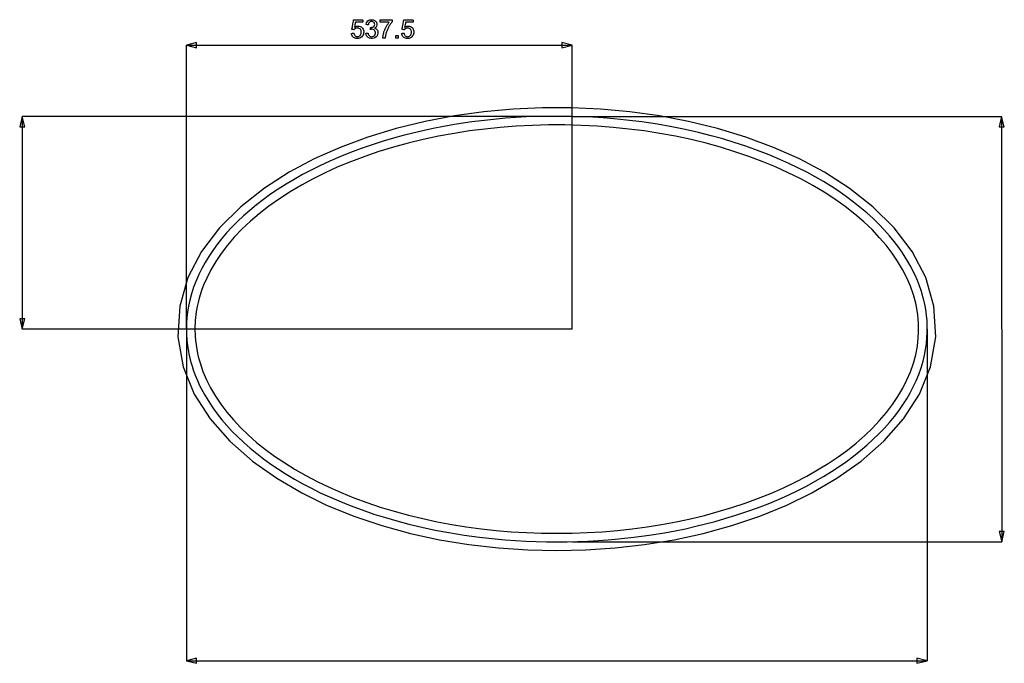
# Model space of a CAD drawing. Extents: x 776 to 5143, y -1722 to 3500.
# Tile 10 of 13: x 2172 to 3593, y 644 to 1573. Entities that reach past the tile are written whole.
import ezdxf

# ---------------------------------------------------------------- set-up
doc = ezdxf.new("R2010")
doc.units = 0
doc.layers.get('0').update_dxf_attribs({"linetype": 'CONTINUOUS'})

msp = doc.modelspace()

# ---------------------------------------------------------------- linework, layer by layer
for p, q in [((2652.2, 1562.8), (2653, 1567.2)), ((2653, 1567.2), (2653.7, 1571.1)), ((2653.7, 1571.1), (2654, 1572.8)), ((2654, 1572.8), (2655.7, 1572.8)), ((2655.5, 1563.7), (2655.2, 1562.5)), ((2655.9, 1565.8), (2655.5, 1563.7)), ((2655.7, 1572.8), (2659.5, 1572.8)), ((2656.3, 1568.1), (2655.9, 1565.8)), ((2656.1, 1563), (2657.2, 1563.6)), ((2656.6, 1569.5), (2656.3, 1568.1)), ((2657.2, 1569.6), (2656.6, 1569.5)), ((2659.8, 1569.6), (2657.2, 1569.6)), ((2657.2, 1563.6), (2658.3, 1563.9)), ((2658.3, 1563.9), (2659.4, 1564.1)), ((2659.4, 1564.1), (2660.7, 1564.1)), ((2659.5, 1572.8), (2663.7, 1572.8)), ((2663.2, 1569.6), (2659.8, 1569.6)), ((2660.7, 1564.1), (2662.1, 1564)), ((2662.1, 1564), (2663.5, 1563.6)), ((2666.2, 1569.6), (2663.2, 1569.6)), ((2663.5, 1563.6), (2664.7, 1562.9)), ((2663.7, 1572.8), (2666.8, 1572.8)), ((2667.3, 1569.6), (2666.2, 1569.6)), ((2666.8, 1572.8), (2667.3, 1572.7)), ((2667.3, 1572.7), (2667.3, 1572)), ((2667.3, 1572), (2667.3, 1571)), ((2667.3, 1571), (2667.3, 1570.1)), ((2667.3, 1570.1), (2667.3, 1569.6)), ((2672.1, 1567), (2672.6, 1568.7)), ((2672.3, 1566.3), (2672.1, 1567)), ((2673.6, 1566), (2672.3, 1566.3)), ((2672.6, 1568.7), (2673.5, 1570.2)), ((2673.5, 1570.2), (2674.6, 1571.4)), ((2674.8, 1565.8), (2673.6, 1566)), ((2674.6, 1571.4), (2676, 1572.4)), ((2675.3, 1566.2), (2674.8, 1565.8)), ((2675.6, 1567.5), (2675.3, 1566.2)), ((2676.1, 1568.5), (2675.6, 1567.5)), ((2676, 1572.4), (2677.6, 1573)), ((2676.8, 1569.4), (2676.1, 1568.5)), ((2677.6, 1570), (2676.8, 1569.4)), ((2677.6, 1573), (2679.3, 1573.2)), ((2678.6, 1570.4), (2677.6, 1570)), ((2679.6, 1570.5), (2678.6, 1570.4)), ((2679.3, 1573.2), (2680.8, 1573.2)), ((2680.7, 1570.5), (2679.6, 1570.5)), ((2681.8, 1570.3), (2680.7, 1570.5)), ((2680.8, 1573.2), (2682, 1573)), ((2682.6, 1569.8), (2681.8, 1570.3)), ((2682, 1573), (2683.2, 1572.6)), ((2683.4, 1569.1), (2682.6, 1569.8)), ((2683, 1563.3), (2683.8, 1564.1)), ((2683.2, 1572.6), (2684.3, 1572.1)), ((2683.9, 1568.3), (2683.4, 1569.1)), ((2683.8, 1564.1), (2684.2, 1565.1)), ((2684.3, 1567.4), (2683.9, 1568.3)), ((2684.2, 1565.1), (2684.4, 1566.4)), ((2684.3, 1572.1), (2685.3, 1571.4)), ((2684.4, 1566.4), (2684.3, 1567.4)), ((2685.3, 1571.4), (2686.1, 1570.7)), ((2686.1, 1570.7), (2686.8, 1569.8)), ((2687.1, 1563.8), (2686.6, 1562.9)), ((2686.8, 1569.8), (2687.2, 1568.8)), ((2687.5, 1564.7), (2687.1, 1563.8)), ((2687.2, 1568.8), (2687.6, 1567.7)), ((2687.7, 1565.6), (2687.5, 1564.7)), ((2687.6, 1567.7), (2687.7, 1566.7)), ((2687.7, 1566.7), (2687.7, 1565.6)), ((2692.5, 1572.6), (2692.5, 1572.8)), ((2692.5, 1572.8), (2693.1, 1572.8)), ((2692.5, 1572.3), (2692.5, 1572.6)), ((2692.5, 1571.8), (2692.5, 1572.3)), ((2692.5, 1571.2), (2692.5, 1571.8)), ((2692.5, 1570.6), (2692.5, 1571.2)), ((2692.5, 1570.1), (2692.5, 1570.6)), ((2692.5, 1569.8), (2692.5, 1570.1)), ((2692.5, 1569.6), (2692.5, 1569.8)), ((2693, 1569.6), (2692.5, 1569.6)), ((2694.5, 1569.6), (2693, 1569.6)), ((2693.1, 1572.8), (2694.9, 1572.8)), ((2696.5, 1569.6), (2694.5, 1569.6)), ((2694.9, 1572.8), (2697.6, 1572.8)), ((2698.9, 1569.6), (2696.5, 1569.6)), ((2697.6, 1572.8), (2700.7, 1572.8)), ((2701.3, 1569.6), (2698.9, 1569.6)), ((2700.7, 1572.8), (2703.8, 1572.8)), ((2700.9, 1562.9), (2701.5, 1563.9)), ((2703.4, 1569.6), (2701.3, 1569.6)), ((2701.5, 1563.9), (2702, 1564.8)), ((2702, 1564.8), (2702.6, 1565.7)), ((2702.6, 1565.7), (2703.2, 1566.6)), ((2703.2, 1566.6), (2703.8, 1567.4)), ((2704.9, 1569.6), (2703.4, 1569.6)), ((2703.8, 1572.8), (2706.6, 1572.8)), ((2703.8, 1567.4), (2704.4, 1568.2)), ((2704.9, 1563.4), (2704.3, 1562.3)), ((2704.4, 1568.2), (2705, 1569)), ((2705.5, 1569.6), (2704.9, 1569.6)), ((2705.5, 1564.5), (2704.9, 1563.4)), ((2705, 1569), (2705.5, 1569.6)), ((2706.1, 1565.5), (2705.5, 1564.5)), ((2706.8, 1566.5), (2706.1, 1565.5)), ((2706.6, 1572.8), (2708.7, 1572.8)), ((2707.4, 1567.4), (2706.8, 1566.5)), ((2708, 1568.2), (2707.4, 1567.4)), ((2708.6, 1569), (2708, 1568.2)), ((2709.3, 1569.7), (2708.6, 1569)), ((2708.7, 1572.8), (2709.7, 1572.8)), ((2709.7, 1570.3), (2709.3, 1569.7)), ((2709.7, 1572.8), (2709.7, 1572.7)), ((2709.7, 1572.7), (2709.7, 1572.5)), ((2709.7, 1572.5), (2709.7, 1572.1)), ((2709.7, 1572.1), (2709.7, 1571.6)), ((2709.7, 1571.6), (2709.7, 1571.2)), ((2709.7, 1571.2), (2709.7, 1570.7)), ((2709.7, 1570.7), (2709.7, 1570.4)), ((2709.7, 1570.4), (2709.7, 1570.3)), ((2724.6, 1562.8), (2725.4, 1567.2)), ((2725.4, 1567.2), (2726.1, 1571.1)), ((2726.1, 1571.1), (2726.5, 1572.8)), ((2726.5, 1572.8), (2728.1, 1572.8)), ((2727.9, 1563.7), (2727.6, 1562.5)), ((2728.3, 1565.8), (2727.9, 1563.7)), ((2728.1, 1572.8), (2731.9, 1572.8)), ((2728.8, 1568.1), (2728.3, 1565.8)), ((2728.5, 1563), (2729.6, 1563.6)), ((2729, 1569.5), (2728.8, 1568.1)), ((2729.6, 1569.6), (2729, 1569.5)), ((2732.2, 1569.6), (2729.6, 1569.6)), ((2729.6, 1563.6), (2730.7, 1563.9)), ((2730.7, 1563.9), (2731.8, 1564.1)), ((2731.8, 1564.1), (2733.1, 1564.1)), ((2731.9, 1572.8), (2736.1, 1572.8)), ((2735.6, 1569.6), (2732.2, 1569.6)), ((2733.1, 1564.1), (2734.5, 1564)), ((2734.5, 1564), (2735.9, 1563.6)), ((2738.6, 1569.6), (2735.6, 1569.6)), ((2735.9, 1563.6), (2737.1, 1562.9)), ((2736.1, 1572.8), (2739.2, 1572.8)), ((2739.7, 1569.6), (2738.6, 1569.6)), ((2739.2, 1572.8), (2739.7, 1572.7)), ((2739.7, 1572.7), (2739.7, 1572)), ((2739.7, 1572), (2739.7, 1571)), ((2739.7, 1571), (2739.7, 1570.1)), ((2739.7, 1570.1), (2739.7, 1569.6)), ((2650.9, 1553.5), (2651.3, 1553.5)), ((2651.1, 1552.1), (2650.9, 1553.5)), ((2651.5, 1550.8), (2651.1, 1552.1)), ((2651.3, 1553.5), (2652.3, 1553.6)), ((2651.5, 1559.1), (2651.6, 1559.6)), ((2652.2, 1559), (2651.5, 1559.1)), ((2652.2, 1549.6), (2651.5, 1550.8)), ((2651.6, 1559.6), (2652.2, 1562.8)), ((2653.2, 1558.9), (2652.2, 1559)), ((2653, 1548.6), (2652.2, 1549.6)), ((2652.3, 1553.6), (2653.4, 1553.7)), ((2654.1, 1558.7), (2653.2, 1558.9)), ((2653.4, 1553.7), (2654.2, 1553.8)), ((2654.5, 1558.7), (2654.1, 1558.7)), ((2654.2, 1553.8), (2654.4, 1553.3)), ((2654.4, 1553.3), (2654.7, 1552.3)), ((2654.8, 1559.1), (2654.5, 1558.7)), ((2654.7, 1552.3), (2655, 1551.4)), ((2655.2, 1559.6), (2654.8, 1559.1)), ((2655, 1551.4), (2655.5, 1550.7)), ((2655.2, 1562.5), (2656.1, 1563)), ((2655.7, 1560), (2655.2, 1559.6)), ((2655.5, 1550.7), (2656, 1550)), ((2656.2, 1560.3), (2655.7, 1560)), ((2656, 1550), (2656.7, 1549.5)), ((2656.7, 1560.7), (2656.2, 1560.3)), ((2657.3, 1560.9), (2656.7, 1560.7)), ((2656.7, 1549.5), (2657.4, 1549.2)), ((2657.9, 1561.1), (2657.3, 1560.9)), ((2658.6, 1561.2), (2657.9, 1561.1)), ((2659.3, 1561.3), (2658.6, 1561.2)), ((2660.3, 1561.2), (2659.3, 1561.3)), ((2661.3, 1561), (2660.3, 1561.2)), ((2662.2, 1560.6), (2661.3, 1561)), ((2661.7, 1549.2), (2662.5, 1549.7)), ((2663, 1560.1), (2662.2, 1560.6)), ((2662.5, 1549.7), (2663.3, 1550.4)), ((2663.7, 1559.5), (2663, 1560.1)), ((2663.3, 1550.4), (2664, 1551.2)), ((2664.3, 1558.7), (2663.7, 1559.5)), ((2664, 1551.2), (2664.5, 1552.1)), ((2664.7, 1557.7), (2664.3, 1558.7)), ((2664.5, 1552.1), (2664.8, 1553.2)), ((2664.7, 1562.9), (2665.8, 1562)), ((2664.9, 1556.7), (2664.7, 1557.7)), ((2664.8, 1553.2), (2665, 1554.3)), ((2665.1, 1555.6), (2664.9, 1556.7)), ((2665, 1554.3), (2665.1, 1555.6)), ((2666.8, 1549.7), (2665.7, 1548.4)), ((2665.8, 1562), (2666.8, 1560.9)), ((2666.8, 1560.9), (2667.6, 1559.7)), ((2667.5, 1550.9), (2666.8, 1549.7)), ((2668.1, 1552.3), (2667.5, 1550.9)), ((2667.6, 1559.7), (2668.2, 1558.3)), ((2668.4, 1553.7), (2668.1, 1552.3)), ((2668.2, 1558.3), (2668.5, 1556.8)), ((2668.5, 1555.2), (2668.4, 1553.7)), ((2668.5, 1556.8), (2668.5, 1555.2)), ((2671.6, 1553.5), (2672.3, 1553.6)), ((2672, 1551.6), (2671.6, 1553.5)), ((2672.7, 1550), (2672, 1551.6)), ((2672.3, 1553.6), (2673.7, 1553.8)), ((2673.8, 1548.5), (2672.7, 1550)), ((2673.7, 1553.8), (2674.8, 1554)), ((2674.8, 1554), (2675.1, 1552.9)), ((2675.1, 1552.9), (2675.6, 1551.6)), ((2675.6, 1551.6), (2676.3, 1550.5)), ((2676.3, 1550.5), (2677.1, 1549.7)), ((2677.1, 1549.7), (2678, 1549.2)), ((2678, 1559.2), (2678.2, 1560.1)), ((2678.6, 1559.2), (2678, 1559.2)), ((2678.2, 1560.1), (2678.3, 1561.4)), ((2678.3, 1561.4), (2678.4, 1562)), ((2678.4, 1562), (2678.6, 1562)), ((2678.6, 1562), (2678.7, 1561.9)), ((2679.3, 1559.4), (2678.6, 1559.2)), ((2678.7, 1561.9), (2678.9, 1561.9)), ((2678.9, 1561.9), (2679.7, 1562)), ((2680, 1559.5), (2679.3, 1559.4)), ((2679.7, 1562), (2680.9, 1562.2)), ((2680.8, 1559.5), (2680, 1559.5)), ((2682, 1559.2), (2680.8, 1559.5)), ((2680.9, 1562.2), (2682, 1562.6)), ((2681.4, 1548.9), (2682.6, 1549.3)), ((2682, 1562.6), (2683, 1563.3)), ((2683.1, 1558.8), (2682, 1559.2)), ((2682.6, 1549.3), (2683.6, 1550)), ((2684.1, 1558), (2683.1, 1558.8)), ((2683.6, 1550), (2684.5, 1551)), ((2685.1, 1561.5), (2684.1, 1560.9)), ((2684.1, 1560.9), (2685.4, 1560.5)), ((2684.8, 1557.1), (2684.1, 1558)), ((2684.5, 1551), (2685.2, 1552.1)), ((2685.3, 1556), (2684.8, 1557.1)), ((2685.9, 1562.1), (2685.1, 1561.5)), ((2685.2, 1552.1), (2685.5, 1553.4)), ((2685.5, 1554.7), (2685.3, 1556)), ((2685.4, 1560.5), (2686.5, 1559.8)), ((2685.5, 1553.4), (2685.5, 1554.7)), ((2686.6, 1562.9), (2685.9, 1562.1)), ((2686.5, 1559.8), (2687.4, 1559)), ((2687.8, 1550), (2686.5, 1548.5)), ((2687.4, 1559), (2688.2, 1557.9)), ((2688.6, 1551.7), (2687.8, 1550)), ((2688.2, 1557.9), (2688.7, 1556.7)), ((2689, 1553.7), (2688.6, 1551.7)), ((2688.7, 1556.7), (2689, 1555.4)), ((2689, 1555.4), (2689, 1553.7)), ((2696.3, 1548.4), (2696.4, 1549.3)), ((2696.4, 1549.3), (2696.6, 1550.3)), ((2696.6, 1550.3), (2696.8, 1551.2)), ((2696.8, 1551.2), (2697, 1552.3)), ((2697, 1552.3), (2697.2, 1553.3)), ((2697.2, 1553.3), (2697.5, 1554.4)), ((2697.5, 1554.4), (2697.8, 1555.5)), ((2697.8, 1555.5), (2698.2, 1556.6)), ((2698.2, 1556.6), (2698.6, 1557.6)), ((2698.6, 1557.6), (2699, 1558.7)), ((2699, 1558.7), (2699.4, 1559.8)), ((2699.4, 1559.8), (2699.9, 1560.8)), ((2699.9, 1549.9), (2699.8, 1548.9)), ((2699.9, 1560.8), (2700.4, 1561.8)), ((2700.1, 1550.8), (2699.9, 1549.9)), ((2700.3, 1551.7), (2700.1, 1550.8)), ((2700.5, 1552.5), (2700.3, 1551.7)), ((2700.4, 1561.8), (2700.9, 1562.9)), ((2700.7, 1553.4), (2700.5, 1552.5)), ((2701, 1554.4), (2700.7, 1553.4)), ((2701.3, 1555.5), (2701, 1554.4)), ((2701.7, 1556.7), (2701.3, 1555.5)), ((2702.2, 1557.8), (2701.7, 1556.7)), ((2702.7, 1559), (2702.2, 1557.8)), ((2703.2, 1560.1), (2702.7, 1559)), ((2703.7, 1561.2), (2703.2, 1560.1)), ((2704.3, 1562.3), (2703.7, 1561.2)), ((2714.8, 1550), (2714.8, 1550.2)), ((2714.8, 1550.2), (2714.9, 1550.2)), ((2714.8, 1549.5), (2714.8, 1550)), ((2714.8, 1548.9), (2714.8, 1549.5)), ((2714.9, 1550.2), (2715.2, 1550.2)), ((2715.2, 1550.2), (2715.8, 1550.2)), ((2715.8, 1550.2), (2716.4, 1550.2)), ((2716.4, 1550.2), (2717.1, 1550.2)), ((2717.1, 1550.2), (2717.7, 1550.2)), ((2717.7, 1550.2), (2718.2, 1550.2)), ((2718.2, 1550.2), (2718.5, 1550.2)), ((2718.5, 1550.2), (2718.5, 1550.2)), ((2718.5, 1550.2), (2718.5, 1549.9)), ((2718.5, 1549.9), (2718.5, 1549.4)), ((2718.5, 1549.4), (2718.5, 1548.8)), ((2723.3, 1553.5), (2723.7, 1553.5)), ((2723.5, 1552.1), (2723.3, 1553.5)), ((2724, 1550.8), (2723.5, 1552.1)), ((2723.7, 1553.5), (2724.7, 1553.6)), ((2724, 1559.6), (2724.6, 1562.8)), ((2724, 1559.1), (2724, 1559.6)), ((2724.6, 1559), (2724, 1559.1)), ((2724.6, 1549.6), (2724, 1550.8)), ((2725.6, 1558.9), (2724.6, 1559)), ((2725.4, 1548.6), (2724.6, 1549.6)), ((2724.7, 1553.6), (2725.8, 1553.7)), ((2726.5, 1558.7), (2725.6, 1558.9)), ((2725.8, 1553.7), (2726.6, 1553.8)), ((2726.9, 1558.7), (2726.5, 1558.7)), ((2726.6, 1553.8), (2726.8, 1553.3)), ((2726.8, 1553.3), (2727.1, 1552.3)), ((2727.3, 1559.1), (2726.9, 1558.7)), ((2727.1, 1552.3), (2727.4, 1551.4)), ((2727.7, 1559.6), (2727.3, 1559.1)), ((2727.4, 1551.4), (2727.9, 1550.7)), ((2727.6, 1562.5), (2728.5, 1563)), ((2728.1, 1560), (2727.7, 1559.6)), ((2727.9, 1550.7), (2728.4, 1550)), ((2728.6, 1560.3), (2728.1, 1560)), ((2728.4, 1550), (2729.1, 1549.5)), ((2729.1, 1560.7), (2728.6, 1560.3)), ((2729.7, 1560.9), (2729.1, 1560.7)), ((2729.1, 1549.5), (2729.8, 1549.2)), ((2730.3, 1561.1), (2729.7, 1560.9)), ((2731, 1561.2), (2730.3, 1561.1)), ((2731.7, 1561.3), (2731, 1561.2)), ((2732.7, 1561.2), (2731.7, 1561.3)), ((2733.7, 1561), (2732.7, 1561.2)), ((2734.6, 1560.6), (2733.7, 1561)), ((2734.1, 1549.2), (2734.9, 1549.7)), ((2735.4, 1560.1), (2734.6, 1560.6)), ((2734.9, 1549.7), (2735.7, 1550.4)), ((2736.1, 1559.5), (2735.4, 1560.1)), ((2735.7, 1550.4), (2736.4, 1551.2)), ((2736.7, 1558.7), (2736.1, 1559.5)), ((2736.4, 1551.2), (2736.9, 1552.1)), ((2737.1, 1557.7), (2736.7, 1558.7)), ((2736.9, 1552.1), (2737.2, 1553.2)), ((2737.1, 1562.9), (2738.3, 1562)), ((2737.4, 1556.7), (2737.1, 1557.7)), ((2737.2, 1553.2), (2737.4, 1554.3)), ((2737.5, 1555.6), (2737.4, 1556.7)), ((2737.4, 1554.3), (2737.5, 1555.6)), ((2739.2, 1549.7), (2738.1, 1548.4)), ((2738.3, 1562), (2739.3, 1560.9)), ((2739.9, 1550.9), (2739.2, 1549.7)), ((2739.3, 1560.9), (2740, 1559.7)), ((2740.5, 1552.3), (2739.9, 1550.9)), ((2740, 1559.7), (2740.6, 1558.3)), ((2740.8, 1553.7), (2740.5, 1552.3)), ((2740.6, 1558.3), (2740.9, 1556.8)), ((2740.9, 1555.2), (2740.8, 1553.7)), ((2740.9, 1556.8), (2740.9, 1555.2)), ((2427.4, 1540.3), (2412.5, 1536.5)), ((2412.5, 1126.6), (2412.5, 1536.5)), ((2412.5, 1536.5), (2969.6, 1536.5)), ((2412.5, 1536.5), (2427.4, 1532.8)), ((2427.4, 1532.8), (2427.4, 1540.3)), ((2654, 1547.7), (2653, 1548.6)), ((2655.1, 1547), (2654, 1547.7)), ((2656.4, 1546.5), (2655.1, 1547)), ((2657.8, 1546.2), (2656.4, 1546.5)), ((2657.4, 1549.2), (2658.1, 1548.9)), ((2659.3, 1546), (2657.8, 1546.2)), ((2658.1, 1548.9), (2658.9, 1548.8)), ((2658.9, 1548.8), (2659.8, 1548.7)), ((2661.1, 1546.2), (2659.3, 1546)), ((2659.8, 1548.7), (2660.8, 1548.9)), ((2660.8, 1548.9), (2661.7, 1549.2)), ((2662.8, 1546.6), (2661.1, 1546.2)), ((2664.3, 1547.4), (2662.8, 1546.6)), ((2665.7, 1548.4), (2664.3, 1547.4)), ((2675.2, 1547.4), (2673.8, 1548.5)), ((2676.8, 1546.5), (2675.2, 1547.4)), ((2678.7, 1546.1), (2676.8, 1546.5)), ((2678, 1549.2), (2679, 1548.8)), ((2680.8, 1546), (2678.7, 1546.1)), ((2679, 1548.8), (2680.1, 1548.7)), ((2680.1, 1548.7), (2681.4, 1548.9)), ((2683, 1546.4), (2680.8, 1546)), ((2684.8, 1547.2), (2683, 1546.4)), ((2686.5, 1548.5), (2684.8, 1547.2)), ((2696.2, 1546.8), (2696.3, 1547.6)), ((2696.3, 1546.5), (2696.2, 1546.8)), ((2696.3, 1547.6), (2696.3, 1548.4)), ((2696.6, 1546.5), (2696.3, 1546.5)), ((2697, 1546.5), (2696.6, 1546.5)), ((2697.6, 1546.5), (2697, 1546.5)), ((2698.3, 1546.5), (2697.6, 1546.5)), ((2698.8, 1546.5), (2698.3, 1546.5)), ((2699.3, 1546.5), (2698.8, 1546.5)), ((2699.5, 1546.5), (2699.3, 1546.5)), ((2699.6, 1547), (2699.5, 1546.5)), ((2699.7, 1548), (2699.6, 1547)), ((2699.8, 1548.9), (2699.7, 1548)), ((2714.8, 1548.3), (2714.8, 1548.9)), ((2714.8, 1547.6), (2714.8, 1548.3)), ((2714.8, 1547), (2714.8, 1547.6)), ((2714.8, 1546.6), (2714.8, 1547)), ((2714.8, 1546.5), (2714.8, 1546.6)), ((2714.9, 1546.5), (2714.8, 1546.5)), ((2715.3, 1546.5), (2714.9, 1546.5)), ((2715.9, 1546.5), (2715.3, 1546.5)), ((2716.6, 1546.5), (2715.9, 1546.5)), ((2717.2, 1546.5), (2716.6, 1546.5)), ((2717.8, 1546.5), (2717.2, 1546.5)), ((2718.3, 1546.5), (2717.8, 1546.5)), ((2718.5, 1546.5), (2718.3, 1546.5)), ((2718.5, 1548.8), (2718.5, 1548.1)), ((2718.5, 1548.1), (2718.5, 1547.5)), ((2718.5, 1547.5), (2718.5, 1546.9)), ((2718.5, 1546.9), (2718.5, 1546.6)), ((2718.5, 1546.6), (2718.5, 1546.5)), ((2726.4, 1547.7), (2725.4, 1548.6)), ((2727.5, 1547), (2726.4, 1547.7)), ((2728.8, 1546.5), (2727.5, 1547)), ((2730.2, 1546.2), (2728.8, 1546.5)), ((2729.8, 1549.2), (2730.5, 1548.9)), ((2731.7, 1546), (2730.2, 1546.2)), ((2730.5, 1548.9), (2731.3, 1548.8)), ((2731.3, 1548.8), (2732.2, 1548.7)), ((2733.5, 1546.2), (2731.7, 1546)), ((2732.2, 1548.7), (2733.2, 1548.9)), ((2733.2, 1548.9), (2734.1, 1549.2)), ((2735.2, 1546.6), (2733.5, 1546.2)), ((2736.8, 1547.4), (2735.2, 1546.6)), ((2738.1, 1548.4), (2736.8, 1547.4)), ((2969.6, 1536.5), (2954.7, 1540.3)), ((2954.7, 1540.3), (2954.7, 1532.8)), ((2954.7, 1532.8), (2969.6, 1536.5)), ((2969.6, 1126.6), (2969.6, 1536.5)), ((2841.9, 1440.3), (2799.4, 1434.4)), ((2884.4, 1444.2), (2841.9, 1440.3)), ((2926.6, 1446.1), (2884.4, 1444.2)), ((2968.3, 1446.1), (2926.6, 1446.1)), ((3010.4, 1444.1), (2968.3, 1446.1)), ((3052.9, 1440.3), (3010.4, 1444.1)), ((3095.4, 1434.4), (3052.9, 1440.3)), ((2175.7, 1433.6), (2171.9, 1418.7)), ((2969.6, 1433.6), (2175.7, 1433.6)), ((2175.7, 1433.6), (2175.7, 1126.6)), ((2179.4, 1418.7), (2175.7, 1433.6)), ((2757.1, 1426.4), (2715.3, 1416.2)), ((2799.4, 1434.4), (2757.1, 1426.4)), ((2802.7, 1422.3), (2783.9, 1419.1)), ((2824.8, 1425.6), (2802.7, 1422.3)), ((2847, 1428.4), (2824.8, 1425.6)), ((2873.2, 1430.9), (2847, 1428.4)), ((2902.9, 1432.8), (2873.2, 1430.9)), ((2932.7, 1433.7), (2902.9, 1432.8)), ((2935.5, 1421.3), (2912, 1420.7)), ((2954.9, 1433.8), (2932.7, 1433.7)), ((2958.9, 1421.3), (2935.5, 1421.3)), ((2969.6, 1433.6), (2954.9, 1433.8)), ((2982.3, 1420.7), (2958.9, 1421.3)), ((2969.6, 1433.6), (3589.4, 1433.7)), ((2984.4, 1433.1), (2969.6, 1433.6)), ((2999.3, 1432.4), (2984.4, 1433.1)), ((3014.3, 1431.4), (2999.3, 1432.4)), ((3029.4, 1430.2), (3014.3, 1431.4)), ((3047.9, 1428.3), (3029.4, 1430.2)), ((3070.2, 1425.6), (3047.9, 1428.3)), ((3092.5, 1422.2), (3070.2, 1425.6)), ((3113.3, 1418.6), (3092.5, 1422.2)), ((3137.6, 1426.4), (3095.4, 1434.4)), ((3179.4, 1416.2), (3137.6, 1426.4)), ((3589.4, 1433.7), (3585.7, 1418.7)), ((3589.4, 1433.7), (3589.5, 819.8)), ((3593.2, 1418.7), (3589.4, 1433.7)), ((2171.9, 1418.7), (2179.4, 1418.7)), ((2715.3, 1416.2), (2674.3, 1403.7)), ((2739.3, 1409.5), (2725.3, 1406)), ((2753.9, 1412.9), (2739.3, 1409.5)), ((2768.9, 1416.1), (2753.9, 1412.9)), ((2783.9, 1419.1), (2768.9, 1416.1)), ((2798.9, 1409.1), (2776.6, 1405)), ((2821.2, 1412.6), (2798.9, 1409.1)), ((2843.4, 1415.4), (2821.2, 1412.6)), ((2865.6, 1417.7), (2843.4, 1415.4)), ((2888.5, 1419.5), (2865.6, 1417.7)), ((2912, 1420.7), (2888.5, 1419.5)), ((3005.7, 1419.5), (2982.3, 1420.7)), ((3028.7, 1417.8), (3005.7, 1419.5)), ((3051.1, 1415.4), (3028.7, 1417.8)), ((3073.5, 1412.6), (3051.1, 1415.4)), ((3095.9, 1409.1), (3073.5, 1412.6)), ((3118.5, 1404.9), (3095.9, 1409.1)), ((3132.7, 1414.7), (3113.3, 1418.6)), ((3151.9, 1410.3), (3132.7, 1414.7)), ((3170, 1405.8), (3151.9, 1410.3)), ((3220.3, 1403.7), (3179.4, 1416.2)), ((3585.7, 1418.7), (3593.2, 1418.7)), ((2674.3, 1403.7), (2634.5, 1388.9)), ((2696.5, 1397.8), (2680.6, 1392.7)), ((2711.3, 1402.1), (2696.5, 1397.8)), ((2725.3, 1406), (2711.3, 1402.1)), ((2732.7, 1395), (2711.5, 1389.3)), ((2754.4, 1400.3), (2732.7, 1395)), ((2776.6, 1405), (2754.4, 1400.3)), ((3141, 1400.1), (3118.5, 1404.9)), ((3162.7, 1394.8), (3141, 1400.1)), ((3183.6, 1389.1), (3162.7, 1394.8)), ((3186.8, 1401.1), (3170, 1405.8)), ((3203.4, 1396.1), (3186.8, 1401.1)), ((3220.2, 1390.6), (3203.4, 1396.1)), ((3260.1, 1388.9), (3220.3, 1403.7)), ((2634.5, 1388.9), (2597, 1372.3)), ((2649.4, 1381.5), (2634.3, 1375.4)), ((2664.8, 1387.2), (2649.4, 1381.5)), ((2680.6, 1392.7), (2664.8, 1387.2)), ((2690.5, 1382.9), (2670.2, 1376)), ((2711.5, 1389.3), (2690.5, 1382.9)), ((3204.4, 1382.7), (3183.6, 1389.1)), ((3224.5, 1375.9), (3204.4, 1382.7)), ((3237.2, 1384.5), (3220.2, 1390.6)), ((3254, 1378), (3237.2, 1384.5)), ((3297.5, 1372.3), (3260.1, 1388.9)), ((2597, 1372.3), (2561, 1353)), ((2619.4, 1369), (2605.4, 1362.5)), ((2634.3, 1375.4), (2619.4, 1369)), ((2650.7, 1368.6), (2631.4, 1360.7)), ((2670.2, 1376), (2650.7, 1368.6)), ((3243.8, 1368.7), (3224.5, 1375.9)), ((3262.9, 1360.8), (3243.8, 1368.7)), ((3269.2, 1371.6), (3254, 1378)), ((3282.4, 1365.7), (3269.2, 1371.6)), ((3295.4, 1359.5), (3282.4, 1365.7)), ((3333.5, 1353), (3297.5, 1372.3)), ((2561, 1353), (2525.3, 1330)), ((2592.7, 1356.2), (2580.2, 1349.6)), ((2605.4, 1362.5), (2592.7, 1356.2)), ((2613, 1352.3), (2595.6, 1343.7)), ((2631.4, 1360.7), (2613, 1352.3)), ((3281.4, 1352.4), (3262.9, 1360.8)), ((3299.3, 1343.6), (3281.4, 1352.4)), ((3308, 1353), (3295.4, 1359.5)), ((3320.2, 1346.4), (3308, 1353)), ((3369.2, 1330), (3333.5, 1353)), ((2568, 1342.8), (2556.4, 1335.9)), ((2580.2, 1349.6), (2568, 1342.8)), ((2595.6, 1343.7), (2578.6, 1334.5)), ((3316.8, 1334), (3299.3, 1343.6)), ((3332.1, 1339.5), (3320.2, 1346.4)), ((3343.7, 1332.4), (3332.1, 1339.5)), ((2525.3, 1330), (2491.2, 1303.3)), ((2545, 1328.6), (2534.1, 1321.2)), ((2556.4, 1335.9), (2545, 1328.6)), ((2562.3, 1324.8), (2546.8, 1314.8)), ((2578.6, 1334.5), (2562.3, 1324.8)), ((3333.4, 1324.2), (3316.8, 1334)), ((3348.8, 1314.1), (3333.4, 1324.2)), ((3354.7, 1325.2), (3343.7, 1332.4)), ((3365.4, 1317.6), (3354.7, 1325.2)), ((3403.3, 1303.2), (3369.2, 1330)), ((2523.7, 1313.7), (2513.6, 1305.9)), ((2534.1, 1321.2), (2523.7, 1313.7)), ((2546.8, 1314.8), (2531.7, 1304.1)), ((3363.7, 1303.5), (3348.8, 1314.1)), ((3375.7, 1310), (3365.4, 1317.6)), ((3385.4, 1302.3), (3375.7, 1310)), ((2491.2, 1303.3), (2460.5, 1272.8)), ((2504, 1298), (2495, 1290.1)), ((2513.6, 1305.9), (2504, 1298)), ((2531.7, 1304.1), (2517.7, 1293.2)), ((3377.7, 1292.5), (3363.7, 1303.5)), ((3394.8, 1294.3), (3385.4, 1302.3)), ((3403.8, 1286.2), (3394.8, 1294.3)), ((3434.1, 1272.8), (3403.3, 1303.2)), ((2486.3, 1281.9), (2478.1, 1273.6)), ((2495, 1290.1), (2486.3, 1281.9)), ((2505, 1282.3), (2492.8, 1270.8)), ((2517.7, 1293.2), (2505, 1282.3)), ((3390.3, 1281.7), (3377.7, 1292.5)), ((3402.4, 1270.2), (3390.3, 1281.7)), ((3412, 1278.1), (3403.8, 1286.2)), ((2460.5, 1272.8), (2434.5, 1238.8)), ((2470.6, 1265.4), (2463.4, 1256.9)), ((2478.1, 1273.6), (2470.6, 1265.4)), ((2492.8, 1270.8), (2481.7, 1259.2)), ((3413.3, 1258.6), (3402.4, 1270.2)), ((3420, 1269.8), (3412, 1278.1)), ((3427.5, 1261.3), (3420, 1269.8)), ((3460.1, 1238.8), (3434.1, 1272.8)), ((2463.4, 1256.9), (2456.7, 1248.4)), ((2481.7, 1259.2), (2472, 1247.8)), ((3422.6, 1247.7), (3413.3, 1258.6)), ((3434.3, 1253.1), (3427.5, 1261.3)), ((3440.8, 1244.5), (3434.3, 1253.1)), ((2434.5, 1238.8), (2414.8, 1201.1)), ((2450.6, 1240), (2444.9, 1231.4)), ((2456.7, 1248.4), (2450.6, 1240)), ((2472, 1247.8), (2463, 1236)), ((3431.4, 1236.3), (3422.6, 1247.7)), ((3446.3, 1236.6), (3440.8, 1244.5)), ((3450.3, 1230.5), (3446.3, 1236.6)), ((3479.8, 1201.1), (3460.1, 1238.8)), ((2439.6, 1222.8), (2434.9, 1214.2)), ((2444.9, 1231.4), (2439.6, 1222.8)), ((2454.9, 1224), (2448, 1212.4)), ((2463, 1236), (2454.9, 1224)), ((3439.3, 1224.6), (3431.4, 1236.3)), ((3446.3, 1212.8), (3439.3, 1224.6)), ((3454.1, 1224.2), (3450.3, 1230.5)), ((3457.3, 1218.5), (3454.1, 1224.2)), ((2434.9, 1214.2), (2430.6, 1205.5)), ((2448, 1212.4), (2441.9, 1200.3)), ((3452.5, 1200.7), (3446.3, 1212.8)), ((3459.6, 1214.2), (3457.3, 1218.5)), ((3461.8, 1209.9), (3459.6, 1214.2)), ((3464.4, 1204.6), (3461.8, 1209.9)), ((2414.8, 1201.1), (2402.9, 1159.9)), ((2426.6, 1196.4), (2423, 1187)), ((2430.6, 1205.5), (2426.6, 1196.4)), ((2441.9, 1200.3), (2437.4, 1189.9)), ((3457.7, 1188.4), (3452.5, 1200.7)), ((3467.7, 1197), (3464.4, 1204.6)), ((3470.7, 1189.3), (3467.7, 1197)), ((3491.7, 1159.9), (3479.8, 1201.1)), ((2423, 1187), (2420, 1177.5)), ((2435.1, 1183.7), (2432.9, 1177.4)), ((2437.4, 1189.9), (2435.1, 1183.7)), ((3462, 1176.3), (3457.7, 1188.4)), ((3473.1, 1182.3), (3470.7, 1189.3)), ((3474.5, 1177.7), (3473.1, 1182.3)), ((2417.5, 1168.2), (2415.7, 1159.9)), ((2420, 1177.5), (2417.5, 1168.2)), ((2431.1, 1171.2), (2429.5, 1165.2)), ((2432.9, 1177.4), (2431.1, 1171.2)), ((3465.3, 1164), (3462, 1176.3)), ((3475.8, 1173.1), (3474.5, 1177.7)), ((3477, 1168.5), (3475.8, 1173.1)), ((3478, 1164.4), (3477, 1168.5)), ((2402.9, 1159.9), (2400.4, 1115.3)), ((2414.3, 1151.6), (2413.3, 1143.3)), ((2415.7, 1159.9), (2414.3, 1151.6)), ((2426.8, 1151.4), (2425.4, 1139.2)), ((2428.2, 1159.2), (2426.8, 1151.4)), ((2429.5, 1165.2), (2428.2, 1159.2)), ((3467.4, 1153.3), (3465.3, 1164)), ((3468.3, 1147.2), (3467.4, 1153.3)), ((3478.8, 1160.2), (3478, 1164.4)), ((3479.8, 1155), (3478.8, 1160.2)), ((3480.9, 1146.8), (3479.8, 1155)), ((3494.2, 1115.3), (3491.7, 1159.9)), ((2179.4, 1141.5), (2171.9, 1141.5)), ((2171.9, 1141.5), (2175.7, 1126.6)), ((2175.7, 1126.6), (2179.4, 1141.5)), ((2413.3, 1143.3), (2412.7, 1135.1)), ((2425.4, 1139.2), (2424.9, 1127)), ((3469, 1141.1), (3468.3, 1147.2)), ((3469.4, 1134.9), (3469, 1141.1)), ((3481.7, 1138.5), (3480.9, 1146.8)), ((3482, 1130.3), (3481.7, 1138.5)), ((2969.6, 1126.6), (2175.7, 1126.6)), ((2412.7, 1135.1), (2412.5, 1126.6)), ((2412.5, 1126.6), (2412.5, 648)), ((2412.5, 1126.6), (2412.7, 1118.7)), ((2424.9, 1127), (2425.3, 1116.3)), ((3469.6, 1128.4), (3469.4, 1134.9)), ((3469.6, 1122), (3469.6, 1128.4)), ((3482, 1122.1), (3482, 1130.3)), ((3482.1, 1126.7), (3482.1, 648.1)), ((2400.4, 1115.3), (2407.8, 1072.3)), ((2412.7, 1118.7), (2413.2, 1110.5)), ((2413.2, 1110.5), (2414.2, 1102.3)), ((2425.3, 1116.3), (2425.8, 1110.1)), ((2425.8, 1110.1), (2426.5, 1104)), ((3467.7, 1101.8), (3469.1, 1114.1)), ((3469.1, 1114.1), (3469.6, 1122)), ((3480.8, 1105.7), (3481.6, 1113.9)), ((3481.6, 1113.9), (3482, 1122.1)), ((3486.8, 1072.3), (3494.2, 1115.3)), ((2414.2, 1102.3), (2415.4, 1095)), ((2415.4, 1095), (2416.2, 1090.9)), ((2426.5, 1104), (2427.5, 1097.9)), ((2427.5, 1097.9), (2428.7, 1091.6)), ((3465.4, 1089.6), (3467.7, 1101.8)), ((3478, 1089.1), (3479.6, 1097.4)), ((3479.6, 1097.4), (3480.8, 1105.7)), ((2416.2, 1090.9), (2417.1, 1086.7)), ((2417.1, 1086.7), (2418.1, 1082.4)), ((2418.1, 1082.4), (2419.4, 1077.7)), ((2428.7, 1091.6), (2430.2, 1085.4)), ((2430.2, 1085.4), (2432.3, 1077.9)), ((3462.1, 1077.5), (3465.4, 1089.6)), ((3473.1, 1070.8), (3475.9, 1080.5)), ((3475.9, 1080.5), (3478, 1089.1)), ((2407.8, 1072.3), (2423.7, 1032.9)), ((2419.4, 1077.7), (2420.8, 1073.1)), ((2420.8, 1073.1), (2422.5, 1067.8)), ((2422.5, 1067.8), (2425.4, 1060)), ((2432.3, 1077.9), (2436.5, 1065.6)), ((3457.9, 1065.2), (3462.1, 1077.5)), ((3469.7, 1061.3), (3473.1, 1070.8)), ((3470.8, 1032.9), (3486.8, 1072.3)), ((2425.4, 1060), (2428.5, 1052.3)), ((2428.5, 1052.3), (2431.7, 1045.4)), ((2436.5, 1065.6), (2441.6, 1053.6)), ((2441.6, 1053.6), (2447.5, 1041.9)), ((3446.8, 1041.4), (3452.7, 1053.2)), ((3452.7, 1053.2), (3457.9, 1065.2)), ((3461.8, 1043.2), (3465.9, 1052.1)), ((3465.9, 1052.1), (3469.7, 1061.3)), ((2431.7, 1045.4), (2433.9, 1041.1)), ((2433.9, 1041.1), (2436.1, 1036.8)), ((2447.5, 1041.9), (2454.5, 1029.9)), ((3439.7, 1029.3), (3446.8, 1041.4)), ((3457.3, 1034.6), (3461.8, 1043.2)), ((2423.7, 1032.9), (2446.8, 997)), ((2436.1, 1036.8), (2438.7, 1032.2)), ((2438.7, 1032.2), (2442.4, 1025.8)), ((2442.4, 1025.8), (2446.3, 1019.6)), ((2454.5, 1029.9), (2462.3, 1018.3)), ((3431.8, 1017.7), (3439.7, 1029.3)), ((3446.8, 1017.4), (3452.3, 1026.1)), ((3447.8, 997), (3470.8, 1032.9)), ((3452.3, 1026.1), (3457.3, 1034.6)), ((2446.3, 1019.6), (2450.8, 1013)), ((2450.8, 1013), (2457.1, 1004.3)), ((2462.3, 1018.3), (2470.8, 1007)), ((3423.2, 1006.3), (3431.8, 1017.7)), ((3440.9, 1008.9), (3446.8, 1017.4)), ((2446.8, 997), (2475.4, 964.8)), ((2457.1, 1004.3), (2463.8, 995.9)), ((2463.8, 995.9), (2470.8, 987.6)), ((2470.8, 1007), (2480.5, 995.5)), ((2480.5, 995.5), (2490.8, 984.5)), ((3413.3, 994.7), (3423.2, 1006.3)), ((3419.2, 964.8), (3447.8, 997)), ((3427.5, 991.9), (3434.5, 1000.5)), ((3434.5, 1000.5), (3440.9, 1008.9)), ((2470.8, 987.6), (2478.7, 979.1)), ((2490.8, 984.5), (2501.8, 973.9)), ((3391.7, 972.9), (3402.8, 983.6)), ((3402.8, 983.6), (3413.3, 994.7)), ((3412.3, 975.5), (3420.1, 983.6)), ((3420.1, 983.6), (3427.5, 991.9)), ((2478.7, 979.1), (2486.8, 971)), ((2486.8, 971), (2495.3, 963)), ((2501.8, 973.9), (2514, 963.2)), ((3379.5, 962.2), (3391.7, 972.9)), ((3394.9, 959.1), (3403.7, 967.1)), ((3403.7, 967.1), (3412.3, 975.5)), ((2475.4, 964.8), (2508, 936.2)), ((2495.3, 963), (2504.6, 954.8)), ((2504.6, 954.8), (2514.1, 947)), ((2514, 963.2), (2526.6, 953)), ((2526.6, 953), (2539.9, 943.3)), ((3366.8, 952.1), (3379.5, 962.2)), ((3385.7, 951.3), (3394.9, 959.1)), ((3386.6, 936.2), (3419.2, 964.8)), ((2514.1, 947), (2524, 939.4)), ((2524, 939.4), (2534.7, 931.7)), ((2539.9, 943.3), (2554.5, 933.4)), ((3338.8, 932.5), (3353.5, 942.4)), ((3353.5, 942.4), (3366.8, 952.1)), ((3365.5, 935.7), (3375.7, 943.3)), ((3375.7, 943.3), (3385.7, 951.3)), ((2508, 936.2), (2543.1, 911.3)), ((2534.7, 931.7), (2545.6, 924.3)), ((2545.6, 924.3), (2556.7, 917.2)), ((2554.5, 933.4), (2569.5, 924.1)), ((2569.5, 924.1), (2584.9, 915.3)), ((3323.8, 923.3), (3338.8, 932.5)), ((3343.6, 920.9), (3354.9, 928.3)), ((3351.5, 911.3), (3386.6, 936.2)), ((3354.9, 928.3), (3365.5, 935.7)), ((2543.1, 911.3), (2579.1, 890.2)), ((2556.7, 917.2), (2568.6, 910.1)), ((2568.6, 910.1), (2580.7, 903.4)), ((2584.9, 915.3), (2601.5, 906.5)), ((3291.5, 905.7), (3308.2, 914.5)), ((3308.2, 914.5), (3323.8, 923.3)), ((3315.4, 890.2), (3351.5, 911.3)), ((3320.4, 907), (3332.1, 913.8)), ((3332.1, 913.8), (3343.6, 920.9)), ((2580.7, 903.4), (2593, 896.9)), ((2593, 896.9), (2605.9, 890.5)), ((2601.5, 906.5), (2618.5, 898.4)), ((2618.5, 898.4), (2635.8, 890.7)), ((3257, 890), (3274.4, 897.6)), ((3274.4, 897.6), (3291.5, 905.7)), ((3295.3, 893.8), (3307.9, 900.2)), ((3307.9, 900.2), (3320.4, 907)), ((2579.1, 890.2), (2615, 872.6)), ((2605.9, 890.5), (2619, 884.5)), ((2619, 884.5), (2632.5, 878.6)), ((2635.8, 890.7), (2654.4, 883.2)), ((2654.4, 883.2), (2673.2, 876.2)), ((3219.2, 875.5), (3238.2, 882.4)), ((3238.2, 882.4), (3257, 890)), ((3267.5, 880.9), (3282.3, 887.6)), ((3279.5, 872.6), (3315.4, 890.2)), ((3282.3, 887.6), (3295.3, 893.8)), ((2615, 872.6), (2654.2, 856.7)), ((2632.5, 878.6), (2649.2, 871.9)), ((2649.2, 871.9), (2666.1, 865.6)), ((2673.2, 876.2), (2692.3, 869.8)), ((2692.3, 869.8), (2712.6, 863.7)), ((3180.3, 863.2), (3200, 869.2)), ((3200, 869.2), (3219.2, 875.5)), ((3221.5, 863.2), (3237.2, 868.8)), ((3237.2, 868.8), (3252.5, 874.7)), ((3240.3, 856.7), (3279.5, 872.6)), ((3252.5, 874.7), (3267.5, 880.9)), ((2654.2, 856.7), (2694.6, 843.1)), ((2666.1, 865.6), (2683.1, 859.7)), ((2683.1, 859.7), (2699.8, 854.5)), ((2699.8, 854.5), (2716.5, 849.7)), ((2712.6, 863.7), (2733.1, 858.1)), ((2733.1, 858.1), (2753.7, 853.1)), ((2753.7, 853.1), (2774.5, 848.7)), ((3119.4, 848.6), (3140.2, 853)), ((3140.2, 853), (3160.3, 857.8)), ((3160.3, 857.8), (3180.3, 863.2)), ((3176, 849.1), (3190, 853.1)), ((3190, 853.1), (3205.7, 857.9)), ((3199.9, 843.1), (3240.3, 856.7)), ((3205.7, 857.9), (3221.5, 863.2)), ((2694.6, 843.1), (2736, 831.7)), ((2716.5, 849.7), (2733.5, 845.2)), ((2733.5, 845.2), (2752.6, 840.6)), ((2752.6, 840.6), (2771.9, 836.5)), ((2774.5, 848.7), (2795.5, 844.8)), ((2795.5, 844.8), (2816.5, 841.4)), ((2816.5, 841.4), (2838.1, 838.5)), ((3056.2, 838.4), (3077.6, 841.3)), ((3077.6, 841.3), (3098.6, 844.7)), ((3098.6, 844.7), (3119.4, 848.6)), ((3117.9, 835.6), (3132.9, 838.6)), ((3132.9, 838.6), (3147.8, 842)), ((3147.8, 842), (3162, 845.4)), ((3158.5, 831.7), (3199.9, 843.1)), ((3162, 845.4), (3176, 849.1)), ((2736, 831.7), (2778.1, 822.6)), ((2771.9, 836.5), (2791.3, 832.9)), ((2791.3, 832.9), (2813.6, 829.2)), ((2813.6, 829.2), (2835.9, 826.2)), ((2835.9, 826.2), (2858.1, 823.8)), ((2838.1, 838.5), (2859.7, 836.1)), ((2859.7, 836.1), (2881.4, 834.2)), ((2881.4, 834.2), (2903.3, 832.9)), ((2903.3, 832.9), (2925.3, 832.1)), ((2925.3, 832.1), (2947.3, 831.9)), ((2947.3, 831.9), (2969.3, 832.1)), ((2969.3, 832.1), (2991.2, 832.9)), ((2991.2, 832.9), (3013.2, 834.2)), ((3013.2, 834.2), (3034.7, 836.1)), ((3034.7, 836.1), (3056.2, 838.4)), ((3036.5, 823.8), (3058.4, 826.2)), ((3058.4, 826.2), (3080.5, 829.2)), ((3080.5, 829.2), (3102.5, 832.7)), ((3102.5, 832.7), (3117.9, 835.6)), ((3116.5, 822.6), (3158.5, 831.7)), ((3593.2, 834.7), (3585.8, 834.7)), ((3585.8, 834.7), (3589.5, 819.8)), ((3589.5, 819.8), (3593.2, 834.7)), ((2778.1, 822.6), (2820.5, 815.7)), ((2820.5, 815.7), (2863.1, 810.8)), ((2858.1, 823.8), (2872.9, 822.4)), ((2863.1, 810.8), (2905.4, 807.9)), ((2872.9, 822.4), (2887.8, 821.3)), ((2887.8, 821.3), (2902.6, 820.5)), ((2902.6, 820.5), (2917.5, 819.9)), ((2917.5, 819.9), (2932.4, 819.5)), ((2932.4, 819.5), (2947.3, 819.4)), ((2947.3, 819.4), (2962.2, 819.5)), ((2962.2, 819.5), (2977, 819.9)), ((2969.7, 819.7), (3589.5, 819.8)), ((2977, 819.9), (2991.9, 820.5)), ((2989.2, 807.9), (3031.5, 810.8)), ((2991.9, 820.5), (3006.8, 821.3)), ((3006.8, 821.3), (3021.6, 822.4)), ((3021.6, 822.4), (3036.5, 823.8)), ((3031.5, 810.8), (3074, 815.7)), ((3074, 815.7), (3116.5, 822.6)), ((2905.4, 807.9), (2947.3, 807)), ((2947.3, 807), (2989.2, 807.9)), ((2427.4, 651.8), (2412.5, 648)), ((2412.5, 648), (3482.1, 648.1)), ((2412.5, 648), (2427.4, 644.3)), ((2427.4, 644.3), (2427.4, 651.8)), ((3482.1, 648.1), (3467.2, 651.8)), ((3467.2, 651.8), (3467.2, 644.3)), ((3467.2, 644.3), (3482.1, 648.1))]:
    msp.add_line(p, q)

doc.saveas('drawing.dxf')
